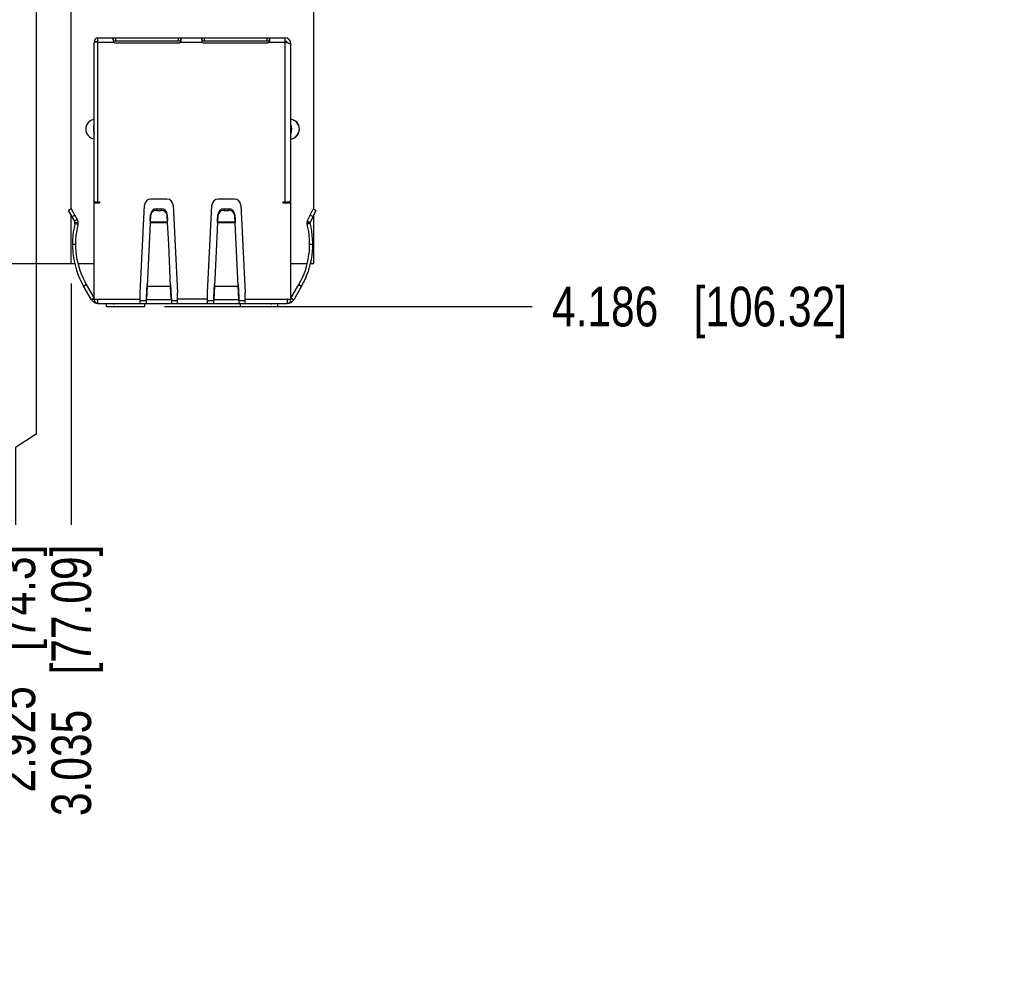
# Model space of a CAD drawing. Header units: inches. Extents: x 0 to 22, y 0 to 17.
# Tile 7 of 30: x 9.3 to 12.4, y 7.4 to 10.4. Entities that reach past the tile are written whole.
import ezdxf

# ---------------------------------------------------------------- set-up
doc = ezdxf.new("R2010")
doc.units = ezdxf.units.IN
doc.header["$LTSCALE"] = 1.21
doc.header["$MEASUREMENT"] = 0
doc.layers.get('0').update_dxf_attribs({"linetype": 'CONTINUOUS'})
for name, color, linetype in [('02___PRT_ALL_AXES', 7, 'CONTINUOUS'), ('_30531', 7, 'CONTINUOUS'), ('_30534', 7, 'CONTINUOUS'), ('DATUMCURVES', 7, 'CONTINUOUS'), ('DIMENSIONS', 7, 'CONTINUOUS')]:
    doc.layers.add(name, color=color, linetype=linetype)
doc.styles.get("Standard").update_dxf_attribs({"font": 'txt', "width": 0.8})
doc.dimstyles.new('DIMSTYLE_3', dxfattribs={"dimtxt": 0.125, "dimasz": 0.18, "dimexe": 0.125, "dimexo": 0.0625, "dimgap": 0.03125, "dimtad": 0, "dimtih": 1, "dimtoh": 1, "dimzin": 4, "dimdsep": 46, "dimtxsty": 'STANDARD', "dimblk": '_FILLED', "dimblk1": '_FILLED', "dimblk2": '_FILLED', "dimcen": 0.09, "dimadec": 0, "dimazin": 0, "dimtp": 0.001, "dimtm": 0.001, "dimtfac": 1, "dimtofl": 0, "dimtmove": 0, "dimatfit": 3, "dimldrblk": '_FILLED', "dimfxl": 1, "dimtolj": 1, "dimtzin": 4, "dimarcsym": 0})

# ---------------------------------------------------------------- blocks, each defined once
blk = doc.blocks.new('*D24')
at = {"layer": 'DIMENSIONS', "color": 2, "linetype": 'CONTINUOUS'}
blk.add_line((9.7385, 9.4532), (10.8965, 9.4532), dxfattribs=at)
at = {"layer": 'DIMENSIONS', "color": 2, "linetype": 'CONTINUOUS', "insert": (10.959, 9.5157), "char_height": 0.125, "width": 1.425, "attachment_point": 1, "line_spacing_factor": 0.9}
blk.add_mtext('4.186{\\Ftxt.shx;\\W1.000000;\\H0.125000; }[106.32]', dxfattribs=at)
blk = doc.blocks.new('_FILLED')
at = {"color": 0, "linetype": 'BYBLOCK'}
blk.add_solid([(0, 0), (-1, 0.174), (-1, -0.174)], dxfattribs=at)
blk = doc.blocks.new('*D36')
at = {"layer": 'DIMENSIONS', "color": 2, "linetype": 'CONTINUOUS'}
blk.add_line((9.4441, 9.5264), (9.4441, 8.7657), dxfattribs=at)
at = {"layer": 'DIMENSIONS', "color": 2, "linetype": 'CONTINUOUS', "insert": (9.3816, 8.7032), "char_height": 0.125, "width": 1.325, "attachment_point": 3, "rotation": 90, "line_spacing_factor": 0.9}
blk.add_mtext('3.035{\\Ftxt.shx;\\W1.000000;\\H0.125000; }[77.09]', dxfattribs=at)
blk = doc.blocks.new('*D37')
at = {"layer": 'DIMENSIONS', "color": 2, "linetype": 'CONTINUOUS'}
for p, q in [((9.3341, 10.4907), (9.3341, 9.0516)), ((9.3341, 9.0516), (9.2681, 9.0095)), ((9.2681, 9.0095), (9.2681, 8.7657))]:
    blk.add_line(p, q, dxfattribs=at)
at = {"layer": 'DIMENSIONS', "color": 2, "linetype": 'CONTINUOUS', "insert": (9.2056, 8.7032), "char_height": 0.125, "width": 1.225, "attachment_point": 3, "rotation": 90, "line_spacing_factor": 0.9}
blk.add_mtext('2.925{\\Ftxt.shx;\\W1.000000;\\H0.125000; }[74.3]', dxfattribs=at)

msp = doc.modelspace()

# ---------------------------------------------------------------- linework, layer by layer
at = {"color": 7, "linetype": 'CONTINUOUS'}
for p, q in [((10.209, 9.7591), (10.209, 13.6389)), ((9.4441, 9.7612), (9.4441, 10.5394)), ((9.4441, 9.5889), (9.4441, 9.741)), ((10.209, 9.5889), (10.209, 9.7435)), ((9.4441, 9.5889), (9.4553, 9.5889)), ((9.4654, 9.5889), (9.5167, 9.5889)), ((10.1364, 9.5889), (10.1878, 9.5889)), ((10.1978, 9.5889), (10.209, 9.5889))]:
    msp.add_line(p, q, dxfattribs=at)
at = {"layer": '02___PRT_ALL_AXES', "color": 7, "linetype": 'CONTINUOUS'}
msp.add_line((6.4091, 9.5888), (9.4441, 9.5888), dxfattribs=at)
for centre, start, end in [((9.5216, 10.0121), 98.8724, 261.1276), ((10.1316, 10.0121), 278.8724, 81.1276)]:
    msp.add_arc(centre, 0.0315, start, end, dxfattribs=at)
at = {"layer": '_30531', "color": 7, "linetype": 'CONTINUOUS'}
for p, q in [((9.5285, 10.3), (10.1167, 10.3)), ((9.5285, 9.7835), (9.5285, 10.3)), ((9.577, 10.2902), (9.577, 10.3)), ((9.5844, 10.2902), (9.5844, 10.3)), ((9.7813, 10.3), (9.7813, 10.2902)), ((9.7887, 10.3), (9.7887, 10.2902)), ((9.8565, 10.2902), (9.8565, 10.3)), ((9.864, 10.2902), (9.864, 10.3)), ((10.0608, 10.3), (10.0608, 10.2902)), ((10.0683, 10.3), (10.0683, 10.2902)), ((10.1167, 10.3), (10.1167, 9.7835)), ((9.5167, 10.2882), (9.5266, 10.2882)), ((9.5167, 9.4748), (9.5167, 10.2854)), ((9.5285, 10.2862), (9.5265, 10.2861)), ((9.5266, 10.2882), (9.5266, 10.2861)), ((9.5285, 10.2862), (9.578, 10.2862)), ((9.577, 10.2902), (9.7892, 10.2902)), ((9.5844, 10.2839), (9.7813, 10.2839)), ((9.7877, 10.2862), (9.8576, 10.2862)), ((9.8565, 10.2902), (10.0688, 10.2902)), ((9.864, 10.2839), (10.0608, 10.2839)), ((10.0672, 10.2862), (10.1167, 10.2862)), ((10.126, 10.2835), (10.1167, 10.2862)), ((10.1339, 10.2803), (10.1364, 10.2803)), ((10.1364, 9.4748), (10.1364, 10.2775)), ((9.5166, 9.9986), (9.5166, 10.0258)), ((10.1365, 10.0258), (10.1365, 9.9986)), ((9.5266, 9.7815), (9.5167, 9.7815)), ((9.5335, 9.7786), (9.5167, 9.7786)), ((9.5169, 9.7835), (9.5335, 9.7835)), ((9.5335, 9.7835), (9.5335, 9.7786)), ((9.6612, 9.4965), (9.675, 9.773)), ((9.7459, 9.7917), (9.6946, 9.7917)), ((9.7655, 9.773), (9.7793, 9.4965)), ((9.8738, 9.4965), (9.8876, 9.773)), ((9.9585, 9.7917), (9.9072, 9.7917)), ((9.9781, 9.773), (9.9919, 9.4965)), ((10.1118, 9.7835), (10.1338, 9.7835)), ((10.1118, 9.7786), (10.1118, 9.7835)), ((10.1364, 9.7786), (10.1118, 9.7786)), ((10.1266, 9.7815), (10.1364, 9.7815)), ((9.4438, 9.7612), (9.4353, 9.7563)), ((9.4546, 9.723), (9.4353, 9.7563)), ((9.4438, 9.7612), (9.4631, 9.7279)), ((9.4467, 9.7366), (9.4552, 9.7415)), ((9.6928, 9.7244), (9.6937, 9.7425)), ((9.6937, 9.7425), (9.6937, 9.7376)), ((9.7134, 9.7612), (9.7272, 9.7612)), ((9.7134, 9.7563), (9.7134, 9.7612)), ((9.7134, 9.7563), (9.7272, 9.7563)), ((9.7272, 9.7612), (9.7272, 9.7563)), ((9.7468, 9.7425), (9.7477, 9.7244)), ((9.7468, 9.7376), (9.7468, 9.7425)), ((9.9054, 9.7244), (9.9063, 9.7425)), ((9.9063, 9.7425), (9.9063, 9.7376)), ((9.9259, 9.7612), (9.9398, 9.7612)), ((9.9259, 9.7563), (9.9259, 9.7612)), ((9.9259, 9.7563), (9.9398, 9.7563)), ((9.9398, 9.7612), (9.9398, 9.7563)), ((9.9594, 9.7425), (9.9603, 9.7244)), ((9.9594, 9.7376), (9.9594, 9.7425)), ((10.188, 9.7219), (10.2061, 9.7605)), ((10.215, 9.7563), (10.1969, 9.7177)), ((10.1972, 9.7415), (10.2061, 9.7374)), ((10.215, 9.7563), (10.2061, 9.7605)), ((9.4546, 9.723), (9.4631, 9.7279)), ((9.4653, 9.7118), (9.4558, 9.7142)), ((9.466, 9.7171), (9.4561, 9.7171)), ((9.6925, 9.718), (9.6893, 9.6499)), ((9.6928, 9.7244), (9.6925, 9.7185)), ((9.6928, 9.7195), (9.6925, 9.7185)), ((9.6925, 9.7185), (9.6925, 9.718)), ((9.6925, 9.718), (9.748, 9.718)), ((9.6937, 9.7376), (9.6928, 9.7195)), ((9.7477, 9.7195), (9.6928, 9.7195)), ((9.7477, 9.7195), (9.7468, 9.7376)), ((9.7477, 9.7195), (9.7477, 9.7244)), ((9.748, 9.7185), (9.7477, 9.7244)), ((9.748, 9.7185), (9.7477, 9.7195)), ((9.748, 9.718), (9.748, 9.7185)), ((9.7513, 9.6499), (9.748, 9.718)), ((9.9051, 9.718), (9.9019, 9.6499)), ((9.9051, 9.7185), (9.9054, 9.7244)), ((9.9051, 9.7185), (9.9054, 9.7195)), ((9.9051, 9.7185), (9.9051, 9.718)), ((9.9051, 9.718), (9.9606, 9.718)), ((9.9063, 9.7376), (9.9054, 9.7195)), ((9.9603, 9.7195), (9.9054, 9.7195)), ((9.9603, 9.7195), (9.9594, 9.7376)), ((9.9603, 9.7195), (9.9603, 9.7244)), ((9.9603, 9.7244), (9.9606, 9.7185)), ((9.9603, 9.7195), (9.9606, 9.7185)), ((9.9606, 9.718), (9.9606, 9.7185)), ((9.9639, 9.6499), (9.9606, 9.718)), ((10.1967, 9.7169), (10.1869, 9.7169)), ((10.1872, 9.7139), (10.1968, 9.7164)), ((10.1969, 9.7177), (10.188, 9.7219)), ((9.4478, 9.6499), (9.4577, 9.6499)), ((9.6893, 9.6499), (9.6832, 9.518)), ((9.7573, 9.518), (9.7513, 9.6499)), ((9.9019, 9.6499), (9.8958, 9.518)), ((9.9699, 9.518), (9.9639, 9.6499)), ((10.1955, 9.6499), (10.2053, 9.6499)), ((9.4832, 9.518), (9.4917, 9.5229)), ((9.5081, 9.4748), (9.4832, 9.518)), ((9.4917, 9.5229), (9.5166, 9.4797)), ((9.6612, 9.463), (9.6612, 9.4965)), ((9.6813, 9.4829), (9.6832, 9.5229)), ((9.6832, 9.518), (9.6813, 9.478)), ((9.6832, 9.5229), (9.6832, 9.518)), ((9.6832, 9.518), (9.7573, 9.518)), ((9.7573, 9.5229), (9.7592, 9.4829)), ((9.7573, 9.518), (9.7573, 9.5229)), ((9.7592, 9.478), (9.7573, 9.518)), ((9.7793, 9.463), (9.7793, 9.4965)), ((9.8738, 9.463), (9.8738, 9.4965)), ((9.8939, 9.4829), (9.8958, 9.5229)), ((9.8958, 9.518), (9.8939, 9.478)), ((9.8958, 9.5229), (9.8958, 9.518)), ((9.8958, 9.518), (9.9699, 9.518)), ((9.9699, 9.5229), (9.9718, 9.4829)), ((9.9699, 9.518), (9.9699, 9.5229)), ((9.9718, 9.478), (9.9699, 9.518)), ((9.9919, 9.463), (9.9919, 9.4965)), ((10.1365, 9.4797), (10.1614, 9.5229)), ((10.17, 9.518), (10.1451, 9.4748)), ((10.1614, 9.5229), (10.17, 9.518)), ((9.5081, 9.4748), (9.5166, 9.4797)), ((9.5167, 9.4795), (9.5083, 9.4745)), ((9.5167, 9.4768), (9.6612, 9.4768)), ((9.5285, 9.463), (9.5285, 9.4768)), ((9.5285, 9.463), (10.1246, 9.463)), ((9.5708, 9.463), (9.5768, 9.4622)), ((9.6809, 9.463), (9.6809, 9.4797)), ((9.681, 9.478), (9.6809, 9.4748)), ((9.7596, 9.4748), (9.6809, 9.4748)), ((9.6813, 9.4829), (9.681, 9.4829)), ((9.681, 9.478), (9.681, 9.4829)), ((9.6813, 9.478), (9.681, 9.478)), ((9.6813, 9.478), (9.6813, 9.4829)), ((9.7595, 9.4829), (9.7592, 9.4829)), ((9.7592, 9.478), (9.7592, 9.4829)), ((9.7595, 9.478), (9.7592, 9.478)), ((9.7596, 9.4797), (9.7595, 9.4829)), ((9.7595, 9.4829), (9.7595, 9.478)), ((9.7596, 9.4748), (9.7595, 9.478)), ((9.7596, 9.4797), (9.7596, 9.463)), ((9.8738, 9.4768), (9.7793, 9.4768)), ((9.8935, 9.4797), (9.8936, 9.4829)), ((9.8935, 9.463), (9.8935, 9.4797)), ((9.8935, 9.4748), (9.8936, 9.478)), ((9.9722, 9.4748), (9.8935, 9.4748)), ((9.8939, 9.4829), (9.8936, 9.4829)), ((9.8936, 9.478), (9.8936, 9.4829)), ((9.8939, 9.478), (9.8936, 9.478)), ((9.8939, 9.478), (9.8939, 9.4829)), ((9.9721, 9.4829), (9.9718, 9.4829)), ((9.9718, 9.478), (9.9718, 9.4829)), ((9.9721, 9.478), (9.9718, 9.478)), ((9.9721, 9.4829), (9.9721, 9.478)), ((9.9721, 9.478), (9.9722, 9.4748)), ((9.9722, 9.4797), (9.9722, 9.463)), ((9.9919, 9.4768), (10.1364, 9.4768)), ((10.0823, 9.463), (10.0764, 9.4622)), ((10.1246, 9.4768), (10.1246, 9.463)), ((10.1448, 9.4745), (10.1364, 9.4795)), ((10.1451, 9.4748), (10.1365, 9.4797))]:
    msp.add_line(p, q, dxfattribs=at)
for centre, radius, start, end in [((9.5285, 10.2882), 0.0118, 90, 180), ((10.1167, 10.2803), 0.0197, 0, 90), ((9.5285, 10.2882), 0.00197, 90, 180), ((9.6757, 10.3149), 0.1018, 194.0629, 196.3627), ((9.5844, 10.2937), 0.00984, 229.4642, 270), ((9.7813, 10.2937), 0.00984, 270, 310.5358), ((9.7717, 10.2939), 0.0179, 347.3904, 347.8548), ((9.9552, 10.3149), 0.1018, 194.0629, 196.3627), ((9.864, 10.2937), 0.00984, 229.4642, 270), ((10.0608, 10.2937), 0.00984, 270, 310.5358), ((10.0512, 10.2939), 0.0179, 347.3904, 347.8548), ((10.1167, 10.2803), 0.00984, 18.8954, 90), ((10.093, 10.1799), 0.1088, 72.044, 72.3176), ((10.0976, 10.194), 0.0939, 71.383, 72.0524), ((9.5505, 10.0122), 0.0365, 158.1891, 201.8109), ((10.1026, 10.0122), 0.0365, 338.1891, 21.8109), ((9.5286, 9.7854), 0.0118, 180.0084, 189.5857), ((9.6946, 9.7721), 0.0197, 90, 177.1477), ((9.7459, 9.7721), 0.0197, 2.8523, 90), ((9.9072, 9.7721), 0.0197, 90, 177.1477), ((9.9585, 9.7721), 0.0197, 2.8523, 90), ((10.1169, 9.7933), 0.0195, 349.4268, 359.921), ((9.7134, 9.7415), 0.0197, 90, 177.2632), ((9.7135, 9.7366), 0.0198, 163.1888, 177.2071), ((9.7133, 9.7367), 0.0196, 161.4815, 163.1833), ((9.7272, 9.7415), 0.0197, 2.7368, 90), ((9.7273, 9.7367), 0.0195, 16.7718, 20.5322), ((9.7271, 9.7366), 0.0198, 2.7694, 16.7937), ((9.9259, 9.7415), 0.0197, 90, 177.2632), ((9.9261, 9.7366), 0.0198, 163.1888, 177.2071), ((9.9259, 9.7367), 0.0196, 161.4815, 163.1833), ((9.9398, 9.7415), 0.0197, 2.7368, 90), ((9.9399, 9.7367), 0.0195, 16.7718, 20.5322), ((9.9397, 9.7366), 0.0198, 2.7694, 16.7937), ((9.7116, 9.6499), 0.2638, 165.8809, 210), ((9.4443, 9.7171), 0.0118, 345.8809, 30), ((9.7116, 9.6499), 0.2539, 165.8809, 210), ((9.4443, 9.7171), 0.0217, 0, 30), ((9.4443, 9.7171), 0.0217, 345.9076, 359.9733), ((9.9415, 9.6499), 0.2539, 330, 14.6111), ((9.9415, 9.6499), 0.2638, 330, 14.6111), ((10.1987, 9.7169), 0.0118, 154.8816, 180), ((10.1987, 9.7169), 0.0119, 180.0296, 194.5824), ((10.1987, 9.7169), 0.00197, 154.8816, 194.6111), ((9.5285, 9.4866), 0.0236, 210, 270), ((9.5285, 9.4748), 0.0118, 180, 270), ((9.5785, 9.4759), 0.0138, 262.6614, 289.0396), ((10.0746, 9.4759), 0.0138, 250.9602, 277.3386), ((10.1246, 9.4866), 0.0236, 270, 330), ((10.1246, 9.4748), 0.0118, 270, 360)]:
    msp.add_arc(centre, radius, start, end, dxfattribs=at)
for points, knots in [([(9.5756, 10.2981), (9.5756, 10.2984), (9.5756, 10.2989), (9.5758, 10.2996), (9.5763, 10.3), (9.5768, 10.3), (9.577, 10.3)], [0, 0, 0, 0, 0.308149, 0.543671, 0.74743, 1, 1, 1, 1]), ([(9.7887, 10.3), (9.7889, 10.3), (9.7892, 10.2997), (9.7893, 10.2993), (9.7895, 10.2985), (9.7897, 10.2971), (9.7898, 10.296), (9.7898, 10.2953)], [0, 0, 0, 0, 0.101566, 0.185941, 0.296955, 0.598956, 1, 1, 1, 1]), ([(9.8551, 10.2981), (9.8551, 10.2984), (9.8551, 10.2989), (9.8553, 10.2996), (9.8558, 10.3), (9.8563, 10.3), (9.8565, 10.3)], [0, 0, 0, 0, 0.308149, 0.543671, 0.74743, 1, 1, 1, 1]), ([(10.0683, 10.3), (10.0684, 10.3), (10.0687, 10.2997), (10.0689, 10.2993), (10.0691, 10.2985), (10.0692, 10.2971), (10.0693, 10.296), (10.0693, 10.2953)], [0, 0, 0, 0, 0.101566, 0.185941, 0.296955, 0.598956, 1, 1, 1, 1]), ([(9.5265, 10.2861), (9.5259, 10.2861), (9.5246, 10.2861), (9.5227, 10.286), (9.521, 10.2859), (9.5196, 10.2858), (9.5184, 10.2857), (9.5176, 10.2856), (9.5172, 10.2856), (9.5169, 10.2855), (9.5168, 10.2855), (9.5167, 10.2854), (9.5167, 10.2854)], [0, 0, 0, 0, 0.202893, 0.393166, 0.565199, 0.713896, 0.834662, 0.92389, 0.955821, 0.979012, 0.993495, 1, 1, 1, 1]), ([(9.577, 10.2902), (9.5766, 10.2917), (9.5761, 10.2938), (9.5757, 10.2964), (9.5756, 10.2976), (9.5756, 10.2981)], [0, 0, 0, 0, 0.573612, 0.810001, 1, 1, 1, 1]), ([(9.7892, 10.29), (9.7891, 10.2897), (9.7888, 10.2884), (9.7883, 10.2871), (9.7877, 10.2862)], [0, 0, 0, 0, 0.246638, 1, 1, 1, 1]), ([(9.7898, 10.2953), (9.7898, 10.2949), (9.7897, 10.2932), (9.7895, 10.2915), (9.7892, 10.2902)], [0, 0, 0, 0, 0.226317, 1, 1, 1, 1]), ([(9.8565, 10.2902), (9.8561, 10.2917), (9.8556, 10.2938), (9.8552, 10.2964), (9.8551, 10.2976), (9.8551, 10.2981)], [0, 0, 0, 0, 0.573612, 0.810001, 1, 1, 1, 1]), ([(10.0687, 10.29), (10.0687, 10.2897), (10.0683, 10.2884), (10.0678, 10.2871), (10.0672, 10.2862)], [0, 0, 0, 0, 0.246638, 1, 1, 1, 1]), ([(10.0693, 10.2953), (10.0693, 10.2949), (10.0692, 10.2932), (10.0691, 10.2915), (10.0688, 10.2902)], [0, 0, 0, 0, 0.226317, 1, 1, 1, 1]), ([(10.1364, 10.2775), (10.1364, 10.278), (10.136, 10.2788), (10.135, 10.2797), (10.1335, 10.2806), (10.131, 10.2818), (10.1288, 10.2826), (10.1276, 10.283)], [0, 0, 0, 0, 0.138448, 0.23176, 0.345402, 0.635037, 1, 1, 1, 1]), ([(10.1338, 9.7835), (10.134, 9.784), (10.1351, 9.7859), (10.1358, 9.7881), (10.1361, 9.7898)], [0, 0, 0, 0, 0.244368, 1, 1, 1, 1]), ([(9.7134, 9.7563), (9.7114, 9.7563), (9.7074, 9.7557), (9.7019, 9.753), (9.6973, 9.7486), (9.6953, 9.7448), (9.6947, 9.7429)], [0, 0, 0, 0, 0.235687, 0.488748, 0.747696, 1, 1, 1, 1]), ([(9.7456, 9.7435), (9.7449, 9.7454), (9.7429, 9.749), (9.7384, 9.7532), (9.7329, 9.7558), (9.729, 9.7563), (9.7272, 9.7563)], [0, 0, 0, 0, 0.253486, 0.512323, 0.764726, 1, 1, 1, 1]), ([(9.9259, 9.7563), (9.924, 9.7563), (9.92, 9.7557), (9.9145, 9.753), (9.9099, 9.7486), (9.9079, 9.7448), (9.9073, 9.7429)], [0, 0, 0, 0, 0.235687, 0.488748, 0.747696, 1, 1, 1, 1]), ([(9.9582, 9.7435), (9.9575, 9.7454), (9.9555, 9.749), (9.951, 9.7532), (9.9455, 9.7558), (9.9416, 9.7563), (9.9398, 9.7563)], [0, 0, 0, 0, 0.253486, 0.512323, 0.764726, 1, 1, 1, 1])]:
    msp.add_open_spline(points, degree=3, knots=knots, dxfattribs=at)
at = {"layer": '_30534', "color": 7, "linetype": 'CONTINUOUS'}
for p, q in [((9.5266, 9.7786), (9.5266, 9.7835)), ((10.1266, 9.7786), (10.1266, 9.7835)), ((9.5266, 9.4728), (9.5266, 9.4768)), ((9.5266, 9.4728), (9.5285, 9.4728)), ((9.5551, 9.4532), (9.5551, 9.463)), ((9.6612, 9.4728), (9.6809, 9.4728)), ((9.676, 9.4532), (9.676, 9.463)), ((9.7596, 9.4728), (9.7793, 9.4728)), ((9.8738, 9.4728), (9.8935, 9.4728)), ((9.9722, 9.4728), (9.9919, 9.4728)), ((9.9773, 9.4532), (9.9773, 9.463)), ((10.0955, 9.4532), (10.0955, 9.463)), ((10.1246, 9.4728), (10.1266, 9.4728)), ((10.1266, 9.4728), (10.1266, 9.4768)), ((9.5551, 9.4532), (9.676, 9.4532)), ((9.9773, 9.4532), (10.0955, 9.4532))]:
    msp.add_line(p, q, dxfattribs=at)
at = {"layer": 'DATUMCURVES', "color": 4, "linetype": 'CONTINUOUS'}
for centre, start, end in [((9.5216, 10.0122), 98.9908, 260.9673), ((10.1315, 10.0122), 279.0327, 81.0092)]:
    msp.add_arc(centre, 0.0315, start, end, dxfattribs=at)

# ---------------------------------------------------------------- dimensions: what is measured, and where the dimension line sits
at = {"layer": 'DIMENSIONS', "color": 2, "linetype": 'CONTINUOUS'}
for feature_location, offset, dtype, origin, picture, middle in [((9.7385, 9.4532), (1.158, 0), 0, (9.5551, 13.6389), '*D24', (11.6715, 9.4532)), ((9.3341, 10.4907), (-0.066, -1.725), 0, (6.409, 10.5532), '*D37', (9.2681, 8.0907)), ((9.4441, 9.5264), (0, -0.7608), 1, (6.409, 9.5889), '*D36', (9.4441, 8.0407))]:
    dim = msp.add_ordinate_dim(feature_location=feature_location, offset=offset, dtype=dtype, origin=origin, dimstyle='DIMSTYLE_3', dxfattribs=at)
    dim.commit()
    dim.dimension.update_dxf_attribs({"geometry": picture, "text_midpoint": middle})

doc.saveas('drawing.dxf')
